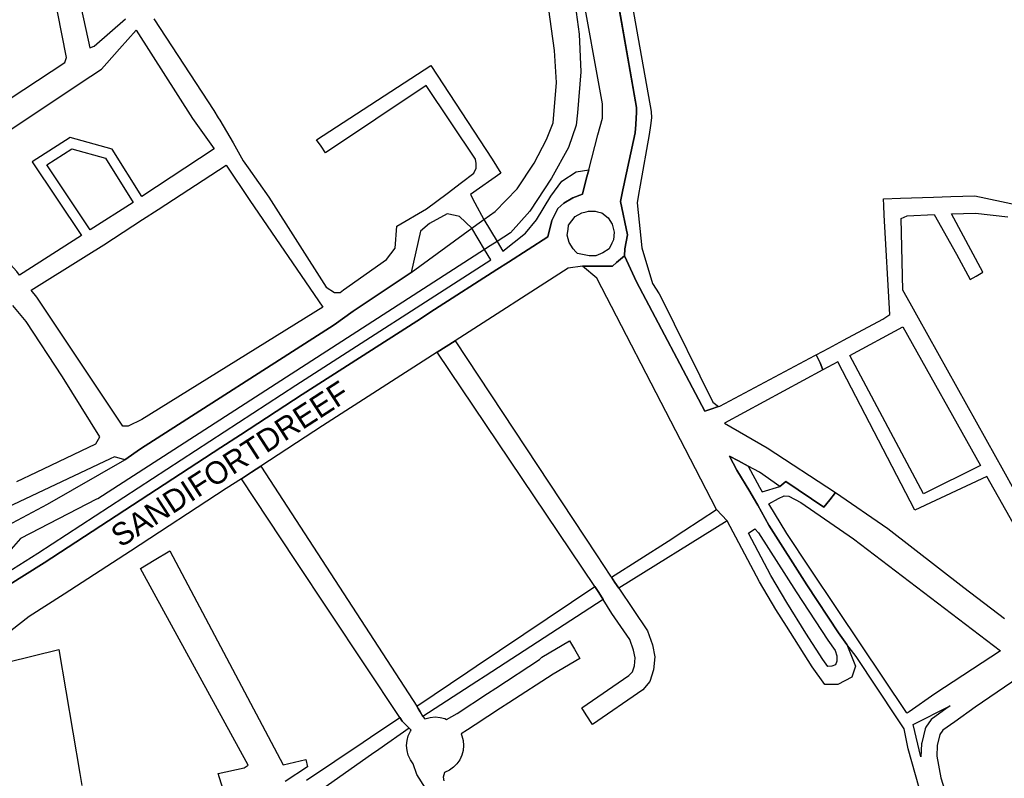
# Model space of a CAD drawing. Header units: metres. Extents: x 89872 to 99175, y 455036 to 468911.
# Tile 73 of 196: x 92499 to 92937, y 464613 to 464951. Entities that reach past the tile are written whole.
import ezdxf
from ezdxf.enums import TextEntityAlignment as Align

# ---------------------------------------------------------------- set-up
doc = ezdxf.new("R2010")
doc.units = ezdxf.units.M
doc.layers.add('Straatnamen', color=7, linetype='Continuous')
doc.layers.add('Wegdeel doorgaand', color=1, linetype='Continuous')
doc.layers.add('Waterdeel', color=7, linetype='Continuous', true_color=0x00aaff)
doc.layers.add('Wegdeel', color=7, linetype='Continuous', true_color=0x9a9a9a)

msp = doc.modelspace()

# ---------------------------------------------------------------- linework, layer by layer
at = {"layer": 'Waterdeel', "lineweight": -3}
for p, q in [((92736.85, 464936.94), (92732.27, 464969.76)), ((92745.1, 464963.46), (92747.83, 464944.3)), ((92747.83, 464944.3), (92748.58, 464927.39)), ((92737.66, 464922.73), (92736.85, 464936.94)), ((92748.58, 464927.39), (92747.09, 464909.23)), ((92736.27, 464904.75), (92737.66, 464922.73)), ((92747.09, 464909.23), (92746.47, 464903.76)), ((92733.29, 464897.29), (92736.27, 464904.75)), ((92746.47, 464903.76), (92742.99, 464893.8)), ((92727.82, 464886.84), (92733.29, 464897.29)), ((92742.99, 464893.8), (92735.53, 464880.12)), ((92720.11, 464875.4), (92727.82, 464886.84)), ((92735.53, 464880.12), (92725.83, 464865.45)), ((92710.42, 464865.2), (92720.11, 464875.4)), ((92705.36, 464861.74), (92710.42, 464865.2)), ((92725.83, 464865.45), (92717.13, 464855.74)), ((92702.25, 464859.47), (92705.36, 464861.74)), ((92672.99, 464838.11), (92700.02, 464857.84)), ((92700.02, 464857.84), (92702.25, 464859.47)), ((92711.19, 464851.92), (92708.09, 464849.92)), ((92717.13, 464855.74), (92711.19, 464851.92)), ((92705.65, 464848.35), (92533.34, 464737.28)), ((92708.09, 464849.92), (92705.65, 464848.35)), ((92647.06, 464820.78), (92672.99, 464838.11)), ((92638.58, 464814.76), (92647.06, 464820.78)), ((92552.33, 464759.46), (92638.58, 464814.76)), ((92545.33, 464754.67), (92552.33, 464759.46)), ((92510.85, 464734.85), (92545.33, 464754.67)), ((92478.49, 464717.68), (92510.85, 464734.85)), ((92532.74, 464737.09), (92498.89, 464719.65)), ((92533.34, 464737.28), (92532.74, 464737.09)), ((92498.89, 464719.65), (92491.51, 464711.29))]:
    msp.add_line(p, q, dxfattribs=at)
msp.add_lwpolyline([(92589.69, 464605.91), (92586.99, 464614.88), (92598.58, 464617.45), (92600.38, 464618.56), (92558.49, 464695.14), (92552.34, 464706.2), (92558.49, 464709.89), (92565.44, 464714.13), (92615.93, 464618.78), (92625.97, 464621.23), (92626.77, 464617.92), (92616.8, 464611.42)], dxfattribs=at)
at = {"layer": 'Wegdeel'}
for p, q in [((92773.37, 464911.56), (92753.97, 465022.33)), ((92769.39, 464969.14), (92773.55, 464945.57)), ((92773.55, 464945.57), (92779.88, 464909.78)), ((92773.04, 464904.06), (92773.37, 464909.46)), ((92773.37, 464909.46), (92773.37, 464911.56)), ((92779.88, 464909.78), (92780.05, 464906.95)), ((92780.05, 464906.95), (92779.55, 464903.6)), ((92768.19, 464879.01), (92772.81, 464900.3)), ((92772.81, 464900.3), (92773.04, 464904.06)), ((92779.55, 464903.6), (92778.95, 464899.58)), ((92778.95, 464899.58), (92775, 464876.97)), ((92767.89, 464877.62), (92768.19, 464879.01)), ((92766.18, 464869.75), (92767.28, 464874.84)), ((92767.28, 464874.84), (92767.89, 464877.62)), ((92775, 464876.97), (92774.27, 464872.75)), ((92769.35, 464854.83), (92766.18, 464869.75)), ((92774.27, 464872.75), (92773.63, 464869.13)), ((92773.63, 464869.13), (92775.76, 464849.13)), ((92768.17, 464848.66), (92769.35, 464854.83)), ((92767.93, 464845.57), (92768.17, 464848.66)), ((92775.76, 464849.13), (92780.51, 464833.23)), ((92773.31, 464833.93), (92767.93, 464845.57)), ((92803.75, 464776.34), (92773.31, 464833.93)), ((92780.51, 464833.23), (92783.48, 464828.63)), ((92783.48, 464828.63), (92784.29, 464826.99)), ((92784.29, 464826.99), (92807.32, 464780.31)), ((92688.54, 464805.13), (92692.54, 464807.7)), ((92692.54, 464807.7), (92755.49, 464712.31)), ((92684.59, 464802.59), (92688.54, 464805.13)), ((92754.74, 464698.17), (92684.59, 464802.59)), ((92806.46, 464777.22), (92803.75, 464776.34)), ((92809.95, 464778.34), (92806.46, 464777.22)), ((92807.32, 464780.31), (92809.95, 464778.34)), ((92601.72, 464749.08), (92605.98, 464751.85)), ((92605.98, 464751.85), (92629.43, 464715.72)), ((92597.29, 464746.2), (92601.72, 464749.08)), ((92621.12, 464710.29), (92597.29, 464746.2)), ((92794.46, 464723.02), (92809.01, 464732.44)), ((92809.01, 464732.44), (92811.35, 464729.96)), ((92811.35, 464729.96), (92813.75, 464727.42)), ((92813.75, 464727.42), (92765.41, 464697.4)), ((92787.39, 464718.44), (92794.46, 464723.02)), ((92629.43, 464715.72), (92675.4, 464644.92)), ((92762.15, 464702.31), (92787.39, 464718.44)), ((92755.49, 464712.31), (92761.78, 464702.86)), ((92667.87, 464639.86), (92621.12, 464710.29)), ((92761.78, 464702.86), (92762.15, 464702.31)), ((92701.92, 464662.72), (92754.74, 464698.17)), ((92756.03, 464696.39), (92754.74, 464698.17)), ((92754.74, 464698.17), (92756.03, 464696.39)), ((92762.15, 464702.31), (92763.66, 464700.03)), ((92763.66, 464700.03), (92762.15, 464702.31)), ((92763.66, 464700.03), (92765.41, 464697.4)), ((92765.41, 464697.4), (92763.66, 464700.03)), ((92756.6, 464695.47), (92756.03, 464696.39)), ((92756.03, 464696.39), (92756.6, 464695.47)), ((92758.5, 464692.42), (92756.6, 464695.47)), ((92756.6, 464695.47), (92758.5, 464692.42)), ((92765.41, 464697.4), (92778.26, 464678.49)), ((92758.5, 464692.42), (92705.85, 464658.31)), ((92762.4, 464686.19), (92758.5, 464692.42)), ((92770.4, 464674.54), (92762.4, 464686.19)), ((92778.26, 464678.49), (92780.43, 464672.18)), ((92731.16, 464666.68), (92743.47, 464674.03)), ((92743.47, 464674.03), (92745.68, 464670.33)), ((92772.01, 464669.87), (92770.4, 464674.54)), ((92780.43, 464672.18), (92781.52, 464666.92)), ((92745.68, 464670.33), (92748.15, 464666.19)), ((92772.72, 464666.43), (92772.01, 464669.87)), ((92710.63, 464652.92), (92730.12, 464665.73)), ((92730.12, 464665.73), (92731.16, 464666.68)), ((92748.15, 464666.19), (92736.26, 464659.19)), ((92772.38, 464662.84), (92772.72, 464666.43)), ((92781.52, 464666.92), (92780.98, 464661.13)), ((92675.4, 464644.92), (92698.25, 464660.26)), ((92698.25, 464660.26), (92701.92, 464662.72)), ((92736.26, 464659.19), (92716.45, 464646.37)), ((92748.95, 464644.12), (92769.93, 464658.53)), ((92769.93, 464658.53), (92771.57, 464660.23)), ((92771.57, 464660.23), (92772.38, 464662.84)), ((92780.98, 464661.13), (92779.35, 464655.87)), ((92702.13, 464655.9), (92678.18, 464640.36)), ((92705.85, 464658.31), (92702.13, 464655.9)), ((92779.35, 464655.87), (92776.1, 464652.18)), ((92693.4, 464641.6), (92706.93, 464650.49)), ((92706.93, 464650.49), (92710.63, 464652.92)), ((92776.1, 464652.18), (92753.68, 464636.8)), ((92716.45, 464646.37), (92712.73, 464643.97)), ((92675.4, 464644.92), (92676.05, 464643.91)), ((92676.05, 464643.91), (92675.4, 464644.92)), ((92676.05, 464643.91), (92676.93, 464642.45)), ((92676.93, 464642.45), (92676.05, 464643.91)), ((92676.93, 464642.45), (92678.18, 464640.36)), ((92678.18, 464640.36), (92676.93, 464642.45)), ((92688.74, 464638.99), (92693.4, 464641.6)), ((92712.73, 464643.97), (92701.41, 464636.65)), ((92750.96, 464641.02), (92748.95, 464644.12)), ((92753.68, 464636.8), (92750.96, 464641.02)), ((92668.91, 464638.3), (92667.87, 464639.86)), ((92669.7, 464637.51), (92668.91, 464638.3)), ((92672.1, 464635.09), (92669.7, 464637.51)), ((92678.18, 464640.36), (92679.06, 464639.27)), ((92679.06, 464639.27), (92681.39, 464639.93)), ((92681.39, 464639.93), (92683.6, 464640.13)), ((92683.6, 464640.13), (92685.8, 464639.93)), ((92685.8, 464639.93), (92687.94, 464639.36)), ((92687.94, 464639.36), (92688.74, 464638.99)), ((92701.41, 464636.65), (92698.01, 464634.39)), ((92671.66, 464631.77), (92672.6, 464633.78)), ((92672.93, 464634.25), (92672.1, 464635.09)), ((92672.6, 464633.78), (92672.93, 464634.25)), ((92698.01, 464634.39), (92695.18, 464632.52)), ((92695.18, 464632.52), (92695.53, 464631.77)), ((92670.89, 464627.42), (92671.09, 464629.63)), ((92671.09, 464629.63), (92671.66, 464631.77)), ((92695.53, 464631.77), (92696.1, 464629.63)), ((92696.1, 464629.63), (92696.3, 464627.42)), ((92671.09, 464625.22), (92670.89, 464627.42)), ((92671.66, 464623.08), (92671.09, 464625.22)), ((92696.1, 464625.22), (92695.53, 464623.08)), ((92696.3, 464627.42), (92696.1, 464625.22)), ((92672.6, 464621.07), (92671.66, 464623.08)), ((92673.87, 464619.26), (92672.6, 464621.07)), ((92675.46, 464614.48), (92673.87, 464619.26)), ((92693.33, 464619.26), (92691.76, 464617.69)), ((92694.6, 464621.07), (92693.33, 464619.26)), ((92695.53, 464623.08), (92694.6, 464621.07)), ((92687.75, 464615.44), (92687.16, 464613.28)), ((92689.95, 464616.42), (92687.75, 464615.44)), ((92691.76, 464617.69), (92689.95, 464616.42)), ((92679.35, 464608.46), (92675.46, 464614.48)), ((92687.16, 464613.28), (92687.56, 464611.72))]:
    msp.add_line(p, q, dxfattribs=at)
for points in [[(92522.04, 464973.66), (92529.75, 464938.08), (92531.74, 464938.83), (92545.65, 464951)], [(92469.82, 464899.53), (92518.56, 464931.62), (92518.84, 464932.44), (92519.31, 464933.85), (92515.32, 464954.11)], [(92558.33, 464951.12), (92584.95, 464910.21), (92587.01, 464907.04), (92587.69, 464905.99), (92593.55, 464895.81), (92598.14, 464887.83), (92600.35, 464884.68), (92609.45, 464871.66), (92635.07, 464831.61), (92638.8, 464829.13), (92641.31, 464829.12), (92642.78, 464830.37), (92661.92, 464843.8), (92665.83, 464848.85), (92666.58, 464858.64), (92679.84, 464866.36), (92689.04, 464873.32), (92695.44, 464878.16), (92700.87, 464882.26), (92701.87, 464884.6), (92701.87, 464886.56), (92701.56, 464888.52), (92679.61, 464921.4), (92634.71, 464891.43), (92632.79, 464894.3), (92630.83, 464897.24), (92681.67, 464930.27), (92709.1, 464888.49), (92712.9, 464882.34), (92699.37, 464872.78), (92701.37, 464869.11), (92705.36, 464861.74), (92711.19, 464851.92), (92713.74, 464847.63), (92723.84, 464855.59), (92728.76, 464861.49), (92735.15, 464872.06), (92740.06, 464878.69), (92746.45, 464882.87), (92752.04, 464883.83), (92751.5, 464881.78), (92750.97, 464879.71), (92749.21, 464872.95), (92745.04, 464871.37), (92740.98, 464868.91), (92738.32, 464866.53), (92735.61, 464861.26), (92733.85, 464854), (92716.29, 464842.72), (92711.17, 464839.43), (92683.38, 464821.59), (92675.41, 464816.47), (92624.34, 464783.69), (92596.92, 464765.81), (92588.09, 464760.06), (92509.36, 464708.74), (92493.08, 464698.47)], [(92963.28, 464687.19), (92929.47, 464747.21), (92897.38, 464732.17), (92863.05, 464798.26), (92856.44, 464794.7), (92855.13, 464797.85), (92853.4, 464801.41), (92859.01, 464804.4), (92865.56, 464807.9), (92883.15, 464817.28), (92886.17, 464819.37), (92883.67, 464863.64), (92883.53, 464867.92), (92883.43, 464870.92), (92891.04, 464871.17), (92905.73, 464871.66), (92913.45, 464871.91), (92924.17, 464872.27), (92942.97, 464868.27)], [(92478.19, 464695.21), (92506.63, 464713), (92621.6, 464787.93), (92708.42, 464843.68), (92705.65, 464848.35), (92700.02, 464857.84), (92694.5, 464862.96), (92692.54, 464863.4), (92689.03, 464864.2), (92681.18, 464859.93), (92677.09, 464856.49), (92672.99, 464838.11), (92647.06, 464820.78), (92638.58, 464814.76), (92552.33, 464759.46), (92545.33, 464754.67), (92540.7, 464755.99), (92538.85, 464755.12), (92484.55, 464729.59)], [(92960.71, 464707.03), (92936.21, 464750.97), (92933.43, 464755.95), (92898.98, 464817.74), (92895.25, 464824.43), (92892.05, 464830.18), (92891.34, 464862.16), (92893.93, 464863.33), (92905.98, 464863.91), (92915.97, 464846.23), (92921.99, 464834.94), (92924.64, 464836.48), (92927.68, 464838.24), (92913.7, 464864.27), (92924.41, 464864.51), (92938.74, 464862.86)], [(92497.18, 464745.05), (92505.94, 464749.18), (92532.49, 464761.71), (92534.23, 464764.95), (92517.57, 464791.56), (92501.4, 464816.19), (92495.41, 464823.33)], [(92899.25, 464608.59), (92894.4, 464625.92), (92892.62, 464634.84), (92889.64, 464639.33), (92871.19, 464667.05), (92867.03, 464672.42), (92863.29, 464677.55), (92849.3, 464698.9), (92832.27, 464725.57), (92827.38, 464734.45), (92825.44, 464737.73), (92823.81, 464740.48), (92818.05, 464750.07), (92814.74, 464756.27), (92818.75, 464754.12), (92823.08, 464751.8), (92828.21, 464742.45), (92829.33, 464740.41), (92837.28, 464742.76), (92839.96, 464745.02), (92856.85, 464733.61), (92859.45, 464736.83), (92862.07, 464740.09), (92885.3, 464724.03), (92919.24, 464697.84), (92937.26, 464683.9)], [(92493.04, 464664.54), (92515.97, 464670.22), (92525.23, 464614.96), (92526.12, 464609.65)], [(92950.43, 464662.32), (92924.18, 464644.41), (92915.23, 464637.95), (92909.88, 464634.21), (92908.5, 464632.3), (92907.35, 464627.46), (92907.11, 464622.58), (92909.02, 464613.02), (92913.63, 464598.23), (92916.79, 464588.09), (92920, 464577.8), (92926.84, 464562.38), (92930.23, 464554.97), (92933.52, 464550), (92936.64, 464546.62), (92941.48, 464541.56)], [(92626.29, 464611.95), (92651.6, 464628.94), (92654.88, 464631.14), (92667.87, 464639.86), (92668.91, 464638.3), (92669.7, 464637.51), (92672.1, 464635.09), (92658.57, 464625.62), (92655.33, 464623.36), (92628.54, 464604.6)]]:
    msp.add_lwpolyline(points, dxfattribs=at)
for points in [[(92498.45, 464836.95), (92497.18, 464838.58), (92482.75, 464854.25), (92473.06, 464864.2), (92469.33, 464870.17), (92464.85, 464880.12), (92464.48, 464881.86), (92466.47, 464884.1), (92489.46, 464898.53), (92525.5, 464922.36), (92534.97, 464928.63), (92537.36, 464931.33), (92543.02, 464937.7), (92550.41, 464946.03), (92575.51, 464906.74), (92585.18, 464893.22), (92552.99, 464871.99), (92539.72, 464893.04), (92520.94, 464898.15), (92504.08, 464887.39), (92526.03, 464854.5)], [(92529.87, 464857.06), (92510.54, 464886.03), (92521.7, 464893.16), (92536.81, 464889.05), (92549.1, 464869.31)], [(92546.91, 464769.67), (92544.42, 464769.67), (92506.13, 464827.14), (92503.68, 464830.27), (92528.18, 464845.44), (92536.01, 464850.46), (92553.19, 464861.63), (92560.14, 464866.14), (92590.46, 464885.85), (92601, 464870.17), (92633.57, 464822.58), (92552.88, 464772.66)], [(92813.75, 464727.42), (92811.35, 464729.96), (92809.01, 464732.44), (92794.96, 464759.56), (92790.81, 464767.58), (92755.6, 464835.56), (92749.35, 464840.94), (92756.68, 464840.96), (92762.62, 464840.97), (92764.49, 464842.59), (92767.93, 464845.57), (92773.31, 464833.93), (92803.75, 464776.34), (92806.46, 464777.22), (92809.95, 464778.34), (92810.52, 464778.53), (92852.74, 464801.05), (92853.4, 464801.41), (92855.13, 464797.85), (92856.44, 464794.7), (92812.53, 464771.01), (92831.51, 464759.94), (92862.07, 464740.09), (92859.45, 464736.83), (92856.85, 464733.61), (92839.96, 464745.02), (92837.28, 464742.76), (92828.13, 464749.1), (92823.08, 464751.8), (92818.75, 464754.12), (92814.74, 464756.27), (92818.05, 464750.07), (92823.81, 464740.48), (92825.44, 464737.73), (92827.38, 464734.45), (92832.27, 464725.57), (92849.3, 464698.9), (92863.29, 464677.55), (92867.03, 464672.42), (92870.9, 464662.77), (92869.24, 464657.85), (92863.12, 464654.56), (92857.21, 464654.49), (92851.62, 464662.47), (92840.11, 464680.55), (92835.43, 464688.04), (92828.2, 464700.27)], [(92901.18, 464739.55), (92868.36, 464801.12), (92891.95, 464813.82), (92926.67, 464752.18)], [(92893.92, 464641.78), (92893.68, 464642.13), (92862.94, 464688), (92850.64, 464706.36), (92840.31, 464721.77), (92832.33, 464735.09), (92836.58, 464737.41), (92839.11, 464738.54), (92841.22, 464738.4), (92846.57, 464735.58), (92870.09, 464719.39), (92935.58, 464669.54), (92906.22, 464650.38), (92894.9, 464642.34)], [(92823.26, 464721.95), (92826.04, 464723.88), (92827.68, 464722.06), (92844.47, 464695.78), (92858.56, 464674.27), (92861.86, 464669.74), (92862.66, 464667.39), (92862.56, 464665.03), (92862, 464663.36), (92860.32, 464662.67), (92858.54, 464662.65), (92856.39, 464665.69), (92848.86, 464677.4), (92840.35, 464691.03), (92833.22, 464703.09)], [(92899.97, 464622.37), (92896.59, 464636.82), (92913.09, 464645.03), (92911.18, 464643.66), (92905.23, 464639.49), (92904.7, 464638.98), (92902.27, 464635.6), (92901.92, 464634.82), (92900.43, 464628.6), (92900.38, 464628.16)]]:
    msp.add_lwpolyline(points, close=True, dxfattribs=at)
at = {"layer": 'Wegdeel doorgaand'}
for points in [[(92493.08, 464698.47), (92509.36, 464708.74), (92588.09, 464760.06), (92596.92, 464765.81), (92624.34, 464783.69), (92675.41, 464816.47), (92683.38, 464821.59), (92711.17, 464839.43), (92716.29, 464842.72), (92733.85, 464854), (92735.61, 464861.26), (92738.32, 464866.53), (92740.98, 464868.91), (92745.04, 464871.37), (92749.21, 464872.95), (92750.97, 464879.71), (92751.5, 464881.78), (92752.04, 464883.83), (92756.07, 464899.33), (92758.18, 464906.83), (92758.18, 464912.5), (92758.18, 464913.14), (92738.84, 465019.64)], [(92753.97, 465022.33), (92773.37, 464911.56), (92773.37, 464909.46), (92773.04, 464904.06), (92772.81, 464900.3), (92768.19, 464879.01), (92767.89, 464877.62), (92767.28, 464874.84), (92766.18, 464869.75), (92769.35, 464854.83), (92768.17, 464848.66), (92767.93, 464845.57), (92764.49, 464842.59), (92762.62, 464840.97), (92756.68, 464840.96), (92749.35, 464840.94), (92742.84, 464840), (92692.54, 464807.7), (92688.54, 464805.13), (92684.59, 464802.59), (92633.38, 464769.72), (92605.98, 464751.85), (92601.72, 464749.08), (92597.29, 464746.2), (92590.55, 464741.8), (92547.88, 464713.98), (92518.34, 464694.73), (92502.67, 464684.85), (92494.59, 464678.51)]]:
    msp.add_lwpolyline(points, dxfattribs=at)
msp.add_lwpolyline([(92755.21, 464845.45), (92752.23, 464845.45), (92750.74, 464845.76), (92747.07, 464846.51), (92746.38, 464847.28), (92745.17, 464848.61), (92743.3, 464851.46), (92742.46, 464854.66), (92742.93, 464857.16), (92743, 464859.13), (92746.02, 464863.04), (92748.97, 464864.66), (92750.89, 464865.16), (92751.95, 464865.45), (92754.94, 464865.45), (92755.98, 464865.17), (92757.92, 464864.66), (92760.68, 464862.49), (92762.53, 464859.66), (92763.35, 464855.98), (92763.08, 464852.56), (92762.36, 464851.07), (92761.18, 464848.61), (92758.36, 464846.86)], close=True, dxfattribs=at)

# ---------------------------------------------------------------- texts
at = {"layer": 'Straatnamen'}
msp.add_text('SANDIFORTDREEF', height=10, rotation=32.9438, dxfattribs=at).set_placement((92592.17, 464752.85), align=Align.MIDDLE_CENTER)

doc.saveas('drawing.dxf')
